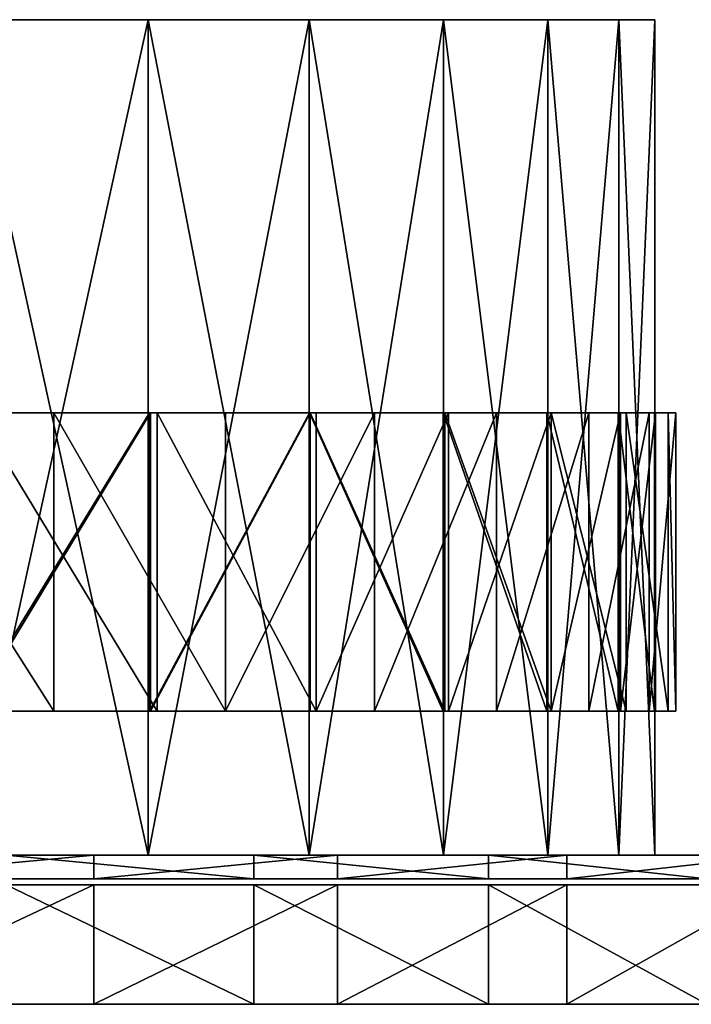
# Model space of a CAD drawing. Header units: millimetres. Extents: x 0 to 150, y 0 to 33.
# Tile 5 of 6: x 98 to 121, y 0 to 33. Entities that reach past the tile are written whole.
import ezdxf

# ---------------------------------------------------------------- set-up
doc = ezdxf.new("R2010")
doc.units = ezdxf.units.MM
doc.header["$LTSCALE"] = 25.4
doc.layers.get('0').update_dxf_attribs({"true_color": 0xff5454})

# ---------------------------------------------------------------- blocks, each defined once
blk = doc.blocks.new('RING-LED-S-MIRROR-10276.STL')
at = {"color": 250, "true_color": 0x262626}
mesh = blk.add_polyface(dxfattribs=at)
corners = [(99.743, 0, -43.844), (114.375, 0, -43.844), (107.059, 0, -44.45), (92.626, 0, -42.042), (121.492, 0, -42.042), (85.903, 0, -39.093), (128.215, 0, -39.093), (79.757, 0, -35.077), (134.361, 0, -35.077), (74.356, 0, -30.105), (139.762, 0, -30.105), (69.847, 0, -24.312), (144.271, 0, -24.312), (66.353, 0, -17.855), (147.765, 0, -17.855), (63.969, 0, -10.912), (150.149, 0, -10.912), (62.761, 0, -3.671), (151.357, 0, -3.671), (62.761, 0, 3.671), (151.357, 0, 3.671), (63.969, 0, 10.912), (150.149, 0, 10.912), (66.353, 0, 17.855), (147.765, 0, 17.855), (69.847, 0, 24.312), (144.271, 0, 24.312), (74.356, 0, 30.105), (139.762, 0, 30.105), (79.757, 0, 35.077), (134.361, 0, 35.077), (85.903, 0, 39.093), (128.215, 0, 39.093), (92.626, 0, 42.042), (121.492, 0, 42.042), (99.743, 0, 43.844), (114.375, 0, 43.844), (107.059, 0, 44.45)]
mesh.append_faces([[corners[k] for k in face] for face in [(0, 1, 2), (36, 35, 37)]], dxfattribs={"vtx0": -1, "color": 250})
mesh.append_faces([[corners[k] for k in face] for face in [(1, 3, 4), (4, 5, 6), (6, 7, 8), (8, 9, 10), (10, 11, 12), (12, 13, 14), (14, 15, 16), (16, 17, 18), (18, 19, 20), (20, 21, 22), (22, 23, 24), (24, 25, 26), (26, 27, 28), (28, 29, 30), (30, 31, 32), (32, 33, 34), (34, 35, 36)]], dxfattribs={"vtx0": -1, "vtx1": -1, "color": 250})
mesh.append_faces([[corners[k] for k in face] for face in [(1, 0, 3), (4, 3, 5), (6, 5, 7), (8, 7, 9), (10, 9, 11), (12, 11, 13), (14, 13, 15), (16, 15, 17), (18, 17, 19), (20, 19, 21), (22, 21, 23), (24, 23, 25), (26, 25, 27), (28, 27, 29), (30, 29, 31), (32, 31, 33), (34, 33, 35)]], dxfattribs={"vtx0": -1, "vtx2": -1, "color": 250})
mesh = blk.add_polyface(dxfattribs=at)
corners = [(134.361, -28, 35.077), (128.215, 0, 39.093), (128.215, -28, 39.093), (134.361, 0, 35.077)]
mesh.append_faces([[corners[k] for k in face] for face in [(0, 1, 2), (1, 0, 3)]], dxfattribs={"vtx0": -1, "color": 250})
mesh = blk.add_polyface(dxfattribs=at)
corners = [(139.762, -28, 30.105), (134.361, 0, 35.077), (134.361, -28, 35.077), (139.762, 0, 30.105)]
mesh.append_faces([[corners[k] for k in face] for face in [(0, 1, 2), (1, 0, 3)]], dxfattribs={"vtx0": -1, "color": 250})
mesh = blk.add_polyface(dxfattribs=at)
corners = [(144.271, 0, 24.312), (139.762, -28, 30.105), (144.271, -28, 24.312), (139.762, 0, 30.105)]
mesh.append_faces([[corners[k] for k in face] for face in [(0, 1, 2), (1, 0, 3)]], dxfattribs={"vtx0": -1, "color": 250})
mesh = blk.add_polyface(dxfattribs=at)
corners = [(147.765, 0, 17.855), (144.271, -28, 24.312), (147.765, -28, 17.855), (144.271, 0, 24.312)]
mesh.append_faces([[corners[k] for k in face] for face in [(0, 1, 2), (1, 0, 3)]], dxfattribs={"vtx0": -1, "color": 250})
mesh = blk.add_polyface(dxfattribs=at)
corners = [(150.149, 0, 10.912), (147.765, -28, 17.855), (150.149, -28, 10.912), (147.765, 0, 17.855)]
mesh.append_faces([[corners[k] for k in face] for face in [(0, 1, 2), (1, 0, 3)]], dxfattribs={"vtx0": -1, "color": 250})
mesh = blk.add_polyface(dxfattribs=at)
corners = [(151.357, 0, 3.671), (150.149, -28, 10.912), (151.357, -28, 3.671), (150.149, 0, 10.912)]
mesh.append_faces([[corners[k] for k in face] for face in [(0, 1, 2), (1, 0, 3)]], dxfattribs={"vtx0": -1, "color": 250})
mesh = blk.add_polyface(dxfattribs=at)
corners = [(151.357, 0, -3.671), (151.357, -28, 3.671), (151.357, -28, -3.671), (151.357, 0, 3.671)]
mesh.append_faces([[corners[k] for k in face] for face in [(0, 1, 2), (1, 0, 3)]], dxfattribs={"vtx0": -1, "color": 250})
mesh = blk.add_polyface(dxfattribs=at)
corners = [(134.361, 0, -35.077), (128.215, -28, -39.093), (128.215, 0, -39.093), (134.361, -28, -35.077)]
mesh.append_faces([[corners[k] for k in face] for face in [(0, 1, 2), (1, 0, 3)]], dxfattribs={"vtx0": -1, "color": 250})
mesh = blk.add_polyface(dxfattribs=at)
corners = [(139.762, 0, -30.105), (134.361, -28, -35.077), (134.361, 0, -35.077), (139.762, -28, -30.105)]
mesh.append_faces([[corners[k] for k in face] for face in [(0, 1, 2), (1, 0, 3)]], dxfattribs={"vtx0": -1, "color": 250})
mesh = blk.add_polyface(dxfattribs=at)
corners = [(139.762, 0, -30.105), (144.271, -28, -24.312), (139.762, -28, -30.105), (144.271, 0, -24.312)]
mesh.append_faces([[corners[k] for k in face] for face in [(0, 1, 2), (1, 0, 3)]], dxfattribs={"vtx0": -1, "color": 250})
mesh = blk.add_polyface(dxfattribs=at)
corners = [(144.271, 0, -24.312), (147.765, -28, -17.855), (144.271, -28, -24.312), (147.765, 0, -17.855)]
mesh.append_faces([[corners[k] for k in face] for face in [(0, 1, 2), (1, 0, 3)]], dxfattribs={"vtx0": -1, "color": 250})
mesh = blk.add_polyface(dxfattribs=at)
corners = [(147.765, 0, -17.855), (150.149, -28, -10.912), (147.765, -28, -17.855), (150.149, 0, -10.912)]
mesh.append_faces([[corners[k] for k in face] for face in [(0, 1, 2), (1, 0, 3)]], dxfattribs={"vtx0": -1, "color": 250})
mesh = blk.add_polyface(dxfattribs=at)
corners = [(150.149, 0, -10.912), (151.357, -28, -3.671), (150.149, -28, -10.912), (151.357, 0, -3.671)]
mesh.append_faces([[corners[k] for k in face] for face in [(0, 1, 2), (1, 0, 3)]], dxfattribs={"vtx0": -1, "color": 250})
at = {"color": 7, "true_color": 0xffffff}
mesh = blk.add_polyface(dxfattribs=at)
corners = [(98.881, -13.171, -44.294), (106.065, -13.171, -44.439), (106.052, -13.171, -45.031), (98.804, -13.171, -43.677), (91.919, -13.171, -42.422), (91.766, -13.171, -41.736), (85.346, -13.171, -39.464), (85.14, -13.171, -38.67), (79.328, -13.171, -35.494), (79.106, -13.171, -34.561), (74.021, -13.171, -30.616), (73.826, -13.171, -29.519), (69.56, -13.171, -24.954), (69.442, -13.171, -23.681), (66.059, -13.171, -18.652), (66.073, -13.171, -17.204), (63.609, -13.171, -11.872), (63.81, -13.171, -10.264), (62.271, -13.171, -4.789), (62.713, -13.171, -3.046), (62.081, -13.171, 2.417), (62.813, -13.171, 4.254), (63.043, -13.171, 9.562), (64.106, -13.171, 11.439), (65.132, -13.171, 16.461), (66.558, -13.171, 18.316), (68.295, -13.171, 22.939), (70.102, -13.171, 24.698), (72.45, -13.171, 28.829), (74.643, -13.171, 30.415), (77.493, -13.171, 33.981), (80.059, -13.171, 35.31), (83.292, -13.171, 38.262), (86.203, -13.171, 39.254), (89.7, -13.171, 41.564), (92.91, -13.171, 42.138), (96.553, -13.171, 43.8), (99.998, -13.171, 43.886), (103.675, -13.171, 44.915), (107.277, -13.171, 44.449), (110.884, -13.171, 44.88), (107.616, -13.171, -44.447), (114.801, -13.171, -44.372), (107.624, -13.171, -45.039), (114.884, -13.171, -43.756), (121.781, -13.171, -42.569), (121.941, -13.171, -41.885), (128.383, -13.171, -39.675), (128.596, -13.171, -38.884), (134.439, -13.171, -35.765), (134.671, -13.171, -34.834), (139.794, -13.171, -30.939), (140, -13.171, -29.844), (144.311, -13.171, -25.321), (144.441, -13.171, -24.05), (147.873, -13.171, -19.054), (147.873, -13.171, -17.606), (150.39, -13.171, -12.299), (150.205, -13.171, -10.688), (151.797, -13.171, -5.229), (151.372, -13.171, -3.481), (152.058, -13.171, 1.975), (151.344, -13.171, 3.819), (151.167, -13.171, 9.129), (150.122, -13.171, 11.017), (149.146, -13.171, 16.048), (147.738, -13.171, 17.917), (146.047, -13.171, 22.557), (144.256, -13.171, 24.334), (141.949, -13.171, 28.487), (139.771, -13.171, 30.095), (136.957, -13.171, 33.689), (134.404, -13.171, 35.043), (131.2, -13.171, 38.027), (128.299, -13.171, 39.047), (124.825, -13.171, 41.391), (121.621, -13.171, 41.997), (117.994, -13.171, 43.695), (114.55, -13.171, 43.814)]
mesh.append_faces([[corners[k] for k in face] for face in [(0, 1, 2), (41, 42, 43)]], dxfattribs={"vtx0": -1, "color": 7})
mesh.append_faces([[corners[k] for k in face] for face in [(1, 0, 3), (3, 4, 5), (5, 6, 7), (7, 8, 9), (9, 10, 11), (11, 12, 13), (13, 14, 15), (15, 16, 17), (17, 18, 19), (19, 20, 21), (21, 22, 23), (23, 24, 25), (25, 26, 27), (27, 28, 29), (29, 30, 31), (31, 32, 33), (33, 34, 35), (35, 36, 37), (37, 38, 39), (42, 44, 45), (45, 46, 47), (47, 48, 49), (49, 50, 51), (51, 52, 53), (53, 54, 55), (55, 56, 57), (57, 58, 59), (59, 60, 61), (61, 62, 63), (63, 64, 65), (65, 66, 67), (67, 68, 69), (69, 70, 71), (71, 72, 73), (73, 74, 75), (75, 76, 77), (77, 78, 40)]], dxfattribs={"vtx0": -1, "vtx1": -1, "color": 7})
mesh.append_faces([[corners[k] for k in face] for face in [(3, 0, 4), (5, 4, 6), (7, 6, 8), (9, 8, 10), (11, 10, 12), (13, 12, 14), (15, 14, 16), (17, 16, 18), (19, 18, 20), (21, 20, 22), (23, 22, 24), (25, 24, 26), (27, 26, 28), (29, 28, 30), (31, 30, 32), (33, 32, 34), (35, 34, 36), (37, 36, 38), (39, 38, 40), (42, 41, 44), (45, 44, 46), (47, 46, 48), (49, 48, 50), (51, 50, 52), (53, 52, 54), (55, 54, 56), (57, 56, 58), (59, 58, 60), (61, 60, 62), (63, 62, 64), (65, 64, 66), (67, 66, 68), (69, 68, 70), (71, 70, 72), (73, 72, 74), (75, 74, 76), (77, 76, 78), (40, 78, 39)]], dxfattribs={"vtx0": -1, "vtx2": -1, "color": 7})
mesh = blk.add_polyface(dxfattribs=at)
corners = [(131.2, -23.171, 38.027), (124.825, -13.171, 41.391), (124.825, -23.171, 41.391), (131.2, -13.171, 38.027)]
mesh.append_faces([[corners[k] for k in face] for face in [(0, 1, 2), (1, 0, 3)]], dxfattribs={"vtx0": -1, "color": 7})
mesh = blk.add_polyface(dxfattribs=at)
corners = [(134.404, -13.171, 35.043), (128.299, -23.171, 39.047), (128.299, -13.171, 39.047), (134.404, -23.171, 35.043)]
mesh.append_faces([[corners[k] for k in face] for face in [(0, 1, 2), (1, 0, 3)]], dxfattribs={"vtx0": -1, "color": 7})
mesh = blk.add_polyface(dxfattribs=at)
corners = [(134.439, -13.171, -35.765), (128.383, -23.171, -39.675), (128.383, -13.171, -39.675), (134.439, -23.171, -35.765)]
mesh.append_faces([[corners[k] for k in face] for face in [(0, 1, 2), (1, 0, 3)]], dxfattribs={"vtx0": -1, "color": 7})
mesh = blk.add_polyface(dxfattribs=at)
corners = [(134.671, -23.171, -34.834), (128.596, -13.171, -38.884), (128.596, -23.171, -38.884), (134.671, -13.171, -34.834)]
mesh.append_faces([[corners[k] for k in face] for face in [(0, 1, 2), (1, 0, 3)]], dxfattribs={"vtx0": -1, "color": 7})
mesh = blk.add_polyface(dxfattribs=at)
corners = [(136.957, -23.171, 33.689), (131.2, -13.171, 38.027), (131.2, -23.171, 38.027), (136.957, -13.171, 33.689)]
mesh.append_faces([[corners[k] for k in face] for face in [(0, 1, 2), (1, 0, 3)]], dxfattribs={"vtx0": -1, "color": 7})
mesh = blk.add_polyface(dxfattribs=at)
corners = [(139.771, -13.171, 30.095), (134.404, -23.171, 35.043), (134.404, -13.171, 35.043), (139.771, -23.171, 30.095)]
mesh.append_faces([[corners[k] for k in face] for face in [(0, 1, 2), (1, 0, 3)]], dxfattribs={"vtx0": -1, "color": 7})
mesh = blk.add_polyface(dxfattribs=at)
corners = [(139.794, -13.171, -30.939), (134.439, -23.171, -35.765), (134.439, -13.171, -35.765), (139.794, -23.171, -30.939)]
mesh.append_faces([[corners[k] for k in face] for face in [(0, 1, 2), (1, 0, 3)]], dxfattribs={"vtx0": -1, "color": 7})
mesh = blk.add_polyface(dxfattribs=at)
corners = [(140, -23.171, -29.844), (134.671, -13.171, -34.834), (134.671, -23.171, -34.834), (140, -13.171, -29.844)]
mesh.append_faces([[corners[k] for k in face] for face in [(0, 1, 2), (1, 0, 3)]], dxfattribs={"vtx0": -1, "color": 7})
mesh = blk.add_polyface(dxfattribs=at)
corners = [(141.949, -13.171, 28.487), (136.957, -23.171, 33.689), (141.949, -23.171, 28.487), (136.957, -13.171, 33.689)]
mesh.append_faces([[corners[k] for k in face] for face in [(0, 1, 2), (1, 0, 3)]], dxfattribs={"vtx0": -1, "color": 7})
mesh = blk.add_polyface(dxfattribs=at)
corners = [(139.771, -13.171, 30.095), (144.256, -23.171, 24.334), (139.771, -23.171, 30.095), (144.256, -13.171, 24.334)]
mesh.append_faces([[corners[k] for k in face] for face in [(0, 1, 2), (1, 0, 3)]], dxfattribs={"vtx0": -1, "color": 7})
mesh = blk.add_polyface(dxfattribs=at)
corners = [(139.794, -13.171, -30.939), (144.311, -23.171, -25.321), (139.794, -23.171, -30.939), (144.311, -13.171, -25.321)]
mesh.append_faces([[corners[k] for k in face] for face in [(0, 1, 2), (1, 0, 3)]], dxfattribs={"vtx0": -1, "color": 7})
mesh = blk.add_polyface(dxfattribs=at)
corners = [(144.441, -13.171, -24.05), (140, -23.171, -29.844), (144.441, -23.171, -24.05), (140, -13.171, -29.844)]
mesh.append_faces([[corners[k] for k in face] for face in [(0, 1, 2), (1, 0, 3)]], dxfattribs={"vtx0": -1, "color": 7})
mesh = blk.add_polyface(dxfattribs=at)
corners = [(146.047, -13.171, 22.557), (141.949, -23.171, 28.487), (146.047, -23.171, 22.557), (141.949, -13.171, 28.487)]
mesh.append_faces([[corners[k] for k in face] for face in [(0, 1, 2), (1, 0, 3)]], dxfattribs={"vtx0": -1, "color": 7})
mesh = blk.add_polyface(dxfattribs=at)
corners = [(144.256, -13.171, 24.334), (147.738, -23.171, 17.917), (144.256, -23.171, 24.334), (147.738, -13.171, 17.917)]
mesh.append_faces([[corners[k] for k in face] for face in [(0, 1, 2), (1, 0, 3)]], dxfattribs={"vtx0": -1, "color": 7})
mesh = blk.add_polyface(dxfattribs=at)
corners = [(144.311, -13.171, -25.321), (147.873, -23.171, -19.054), (144.311, -23.171, -25.321), (147.873, -13.171, -19.054)]
mesh.append_faces([[corners[k] for k in face] for face in [(0, 1, 2), (1, 0, 3)]], dxfattribs={"vtx0": -1, "color": 7})
mesh = blk.add_polyface(dxfattribs=at)
corners = [(147.873, -13.171, -17.606), (144.441, -23.171, -24.05), (147.873, -23.171, -17.606), (144.441, -13.171, -24.05)]
mesh.append_faces([[corners[k] for k in face] for face in [(0, 1, 2), (1, 0, 3)]], dxfattribs={"vtx0": -1, "color": 7})
mesh = blk.add_polyface(dxfattribs=at)
corners = [(149.146, -13.171, 16.048), (146.047, -23.171, 22.557), (149.146, -23.171, 16.048), (146.047, -13.171, 22.557)]
mesh.append_faces([[corners[k] for k in face] for face in [(0, 1, 2), (1, 0, 3)]], dxfattribs={"vtx0": -1, "color": 7})
mesh = blk.add_polyface(dxfattribs=at)
corners = [(147.738, -13.171, 17.917), (150.122, -23.171, 11.017), (147.738, -23.171, 17.917), (150.122, -13.171, 11.017)]
mesh.append_faces([[corners[k] for k in face] for face in [(0, 1, 2), (1, 0, 3)]], dxfattribs={"vtx0": -1, "color": 7})
mesh = blk.add_polyface(dxfattribs=at)
corners = [(147.873, -13.171, -19.054), (150.39, -23.171, -12.299), (147.873, -23.171, -19.054), (150.39, -13.171, -12.299)]
mesh.append_faces([[corners[k] for k in face] for face in [(0, 1, 2), (1, 0, 3)]], dxfattribs={"vtx0": -1, "color": 7})
mesh = blk.add_polyface(dxfattribs=at)
corners = [(150.205, -13.171, -10.688), (147.873, -23.171, -17.606), (150.205, -23.171, -10.688), (147.873, -13.171, -17.606)]
mesh.append_faces([[corners[k] for k in face] for face in [(0, 1, 2), (1, 0, 3)]], dxfattribs={"vtx0": -1, "color": 7})
mesh = blk.add_polyface(dxfattribs=at)
corners = [(151.167, -13.171, 9.129), (149.146, -23.171, 16.048), (151.167, -23.171, 9.129), (149.146, -13.171, 16.048)]
mesh.append_faces([[corners[k] for k in face] for face in [(0, 1, 2), (1, 0, 3)]], dxfattribs={"vtx0": -1, "color": 7})
mesh = blk.add_polyface(dxfattribs=at)
corners = [(150.122, -13.171, 11.017), (151.344, -23.171, 3.819), (150.122, -23.171, 11.017), (151.344, -13.171, 3.819)]
mesh.append_faces([[corners[k] for k in face] for face in [(0, 1, 2), (1, 0, 3)]], dxfattribs={"vtx0": -1, "color": 7})
mesh = blk.add_polyface(dxfattribs=at)
corners = [(151.372, -13.171, -3.481), (150.205, -23.171, -10.688), (151.372, -23.171, -3.481), (150.205, -13.171, -10.688)]
mesh.append_faces([[corners[k] for k in face] for face in [(0, 1, 2), (1, 0, 3)]], dxfattribs={"vtx0": -1, "color": 7})
mesh = blk.add_polyface(dxfattribs=at)
corners = [(150.39, -13.171, -12.299), (151.797, -23.171, -5.229), (150.39, -23.171, -12.299), (151.797, -13.171, -5.229)]
mesh.append_faces([[corners[k] for k in face] for face in [(0, 1, 2), (1, 0, 3)]], dxfattribs={"vtx0": -1, "color": 7})
mesh = blk.add_polyface(dxfattribs=at)
corners = [(152.058, -13.171, 1.975), (151.167, -23.171, 9.129), (152.058, -23.171, 1.975), (151.167, -13.171, 9.129)]
mesh.append_faces([[corners[k] for k in face] for face in [(0, 1, 2), (1, 0, 3)]], dxfattribs={"vtx0": -1, "color": 7})
mesh = blk.add_polyface(dxfattribs=at)
corners = [(151.344, -13.171, 3.819), (151.372, -23.171, -3.481), (151.344, -23.171, 3.819), (151.372, -13.171, -3.481)]
mesh.append_faces([[corners[k] for k in face] for face in [(0, 1, 2), (1, 0, 3)]], dxfattribs={"vtx0": -1, "color": 7})
mesh = blk.add_polyface(dxfattribs=at)
corners = [(151.797, -13.171, -5.229), (152.058, -23.171, 1.975), (151.797, -23.171, -5.229), (152.058, -13.171, 1.975)]
mesh.append_faces([[corners[k] for k in face] for face in [(0, 1, 2), (1, 0, 3)]], dxfattribs={"vtx0": -1, "color": 7})
mesh = blk.add_polyface(dxfattribs=at)
corners = [(114.801, -23.171, -44.372), (107.616, -23.171, -44.447), (107.624, -23.171, -45.039), (114.884, -23.171, -43.756), (121.781, -23.171, -42.569), (121.941, -23.171, -41.885), (128.383, -23.171, -39.675), (128.596, -23.171, -38.884), (134.439, -23.171, -35.765), (134.671, -23.171, -34.834), (139.794, -23.171, -30.939), (140, -23.171, -29.844), (144.311, -23.171, -25.321), (144.441, -23.171, -24.05), (147.873, -23.171, -19.054), (147.873, -23.171, -17.606), (150.39, -23.171, -12.299), (150.205, -23.171, -10.688), (151.797, -23.171, -5.229), (151.372, -23.171, -3.481), (152.058, -23.171, 1.975), (151.344, -23.171, 3.819), (151.167, -23.171, 9.129), (150.122, -23.171, 11.017), (149.146, -23.171, 16.048), (147.738, -23.171, 17.917), (146.047, -23.171, 22.557), (144.256, -23.171, 24.334), (141.949, -23.171, 28.487), (139.771, -23.171, 30.095), (136.957, -23.171, 33.689), (134.404, -23.171, 35.043), (131.2, -23.171, 38.027), (128.299, -23.171, 39.047), (124.825, -23.171, 41.391), (121.621, -23.171, 41.997), (117.994, -23.171, 43.695), (114.55, -23.171, 43.814), (110.884, -23.171, 44.88), (107.277, -23.171, 44.449), (106.065, -23.171, -44.439), (98.881, -23.171, -44.294), (106.052, -23.171, -45.031), (98.804, -23.171, -43.677), (91.919, -23.171, -42.422), (91.766, -23.171, -41.736), (85.346, -23.171, -39.464), (85.14, -23.171, -38.67), (79.328, -23.171, -35.494), (79.106, -23.171, -34.561), (74.021, -23.171, -30.616), (73.826, -23.171, -29.519), (69.56, -23.171, -24.954), (69.442, -23.171, -23.681), (66.059, -23.171, -18.652), (66.073, -23.171, -17.204), (63.609, -23.171, -11.872), (63.81, -23.171, -10.264), (62.271, -23.171, -4.789), (62.713, -23.171, -3.046), (62.081, -23.171, 2.417), (62.813, -23.171, 4.254), (63.043, -23.171, 9.562), (64.106, -23.171, 11.439), (65.132, -23.171, 16.461), (66.558, -23.171, 18.316), (68.295, -23.171, 22.939), (70.102, -23.171, 24.698), (72.45, -23.171, 28.829), (74.643, -23.171, 30.415), (77.493, -23.171, 33.981), (80.059, -23.171, 35.31), (83.292, -23.171, 38.262), (86.203, -23.171, 39.254), (89.7, -23.171, 41.564), (92.91, -23.171, 42.138), (96.553, -23.171, 43.8), (99.998, -23.171, 43.886), (103.675, -23.171, 44.915)]
mesh.append_faces([[corners[k] for k in face] for face in [(0, 1, 2), (40, 41, 42)]], dxfattribs={"vtx0": -1, "color": 7})
mesh.append_faces([[corners[k] for k in face] for face in [(1, 0, 3), (3, 4, 5), (5, 6, 7), (7, 8, 9), (9, 10, 11), (11, 12, 13), (13, 14, 15), (15, 16, 17), (17, 18, 19), (19, 20, 21), (21, 22, 23), (23, 24, 25), (25, 26, 27), (27, 28, 29), (29, 30, 31), (31, 32, 33), (33, 34, 35), (35, 36, 37), (37, 38, 39), (41, 43, 44), (44, 45, 46), (46, 47, 48), (48, 49, 50), (50, 51, 52), (52, 53, 54), (54, 55, 56), (56, 57, 58), (58, 59, 60), (60, 61, 62), (62, 63, 64), (64, 65, 66), (66, 67, 68), (68, 69, 70), (70, 71, 72), (72, 73, 74), (74, 75, 76), (76, 77, 78), (78, 39, 38)]], dxfattribs={"vtx0": -1, "vtx1": -1, "color": 7})
mesh.append_faces([[corners[k] for k in face] for face in [(3, 0, 4), (5, 4, 6), (7, 6, 8), (9, 8, 10), (11, 10, 12), (13, 12, 14), (15, 14, 16), (17, 16, 18), (19, 18, 20), (21, 20, 22), (23, 22, 24), (25, 24, 26), (27, 26, 28), (29, 28, 30), (31, 30, 32), (33, 32, 34), (35, 34, 36), (37, 36, 38), (41, 40, 43), (44, 43, 45), (46, 45, 47), (48, 47, 49), (50, 49, 51), (52, 51, 53), (54, 53, 55), (56, 55, 57), (58, 57, 59), (60, 59, 61), (62, 61, 63), (64, 63, 65), (66, 65, 67), (68, 67, 69), (70, 69, 71), (72, 71, 73), (74, 73, 75), (76, 75, 77), (78, 77, 39)]], dxfattribs={"vtx0": -1, "vtx2": -1, "color": 7})
at = {"color": 250, "true_color": 0x262626}
mesh = blk.add_polyface(dxfattribs=at)
corners = [(97.525, -28, -74.392), (115.265, -28, -74.55), (106.391, -28, -74.997), (124.025, -28, -73.056), (88.793, -28, -72.742), (132.546, -28, -70.536), (80.318, -28, -70.071), (140.71, -28, -67.027), (72.218, -28, -66.416), (148.401, -28, -62.576), (64.608, -28, -61.83), (155.512, -28, -57.247), (57.593, -28, -56.375), (161.943, -28, -51.115), (51.272, -28, -50.129), (167.603, -28, -44.265), (45.735, -28, -43.179), (172.414, -28, -36.793), (41.059, -28, -35.623), (176.307, -28, -28.805), (37.309, -28, -27.567), (179.227, -28, -20.413), (34.538, -28, -19.124), (181.135, -28, -11.734), (32.785, -28, -10.412), (182.003, -28, -2.89), (32.075, -28, -1.554), (181.819, -28, 5.994), (32.417, -28, 7.325), (180.585, -28, 14.794), (33.808, -28, 16.102), (178.319, -28, 23.386), (36.226, -28, 24.652), (175.053, -28, 31.65), (39.639, -28, 32.857), (170.833, -28, 39.47), (43.998, -28, 40.6), (165.717, -28, 46.736), (49.243, -28, 47.774), (159.778, -28, 53.345), (52.175, -28, 51.115), (55.299, -28, 54.276), (153.098, -28, 59.206), (62.082, -28, 60.017), (145.773, -28, 64.236), (69.496, -28, 64.916), (137.903, -28, 68.364), (77.437, -28, 68.903), (129.601, -28, 71.532), (85.795, -28, 71.922), (120.983, -28, 73.696), (94.45, -28, 73.933), (112.169, -28, 74.826), (103.283, -28, 74.905)]
mesh.append_faces([[corners[k] for k in face] for face in [(0, 1, 2), (52, 51, 53)]], dxfattribs={"vtx0": -1, "color": 250})
mesh.append_faces([[corners[k] for k in face] for face in [(1, 0, 3), (3, 4, 5), (5, 6, 7), (7, 8, 9), (9, 10, 11), (11, 12, 13), (13, 14, 15), (15, 16, 17), (17, 18, 19), (19, 20, 21), (21, 22, 23), (23, 24, 25), (25, 26, 27), (27, 28, 29), (29, 30, 31), (31, 32, 33), (33, 34, 35), (35, 36, 37), (37, 38, 39), (39, 41, 42), (42, 43, 44), (44, 45, 46), (46, 47, 48), (48, 49, 50), (50, 51, 52)]], dxfattribs={"vtx0": -1, "vtx1": -1, "color": 250})
mesh.append_faces([[corners[k] for k in face] for face in [(3, 0, 4), (5, 4, 6), (7, 6, 8), (9, 8, 10), (11, 10, 12), (13, 12, 14), (15, 14, 16), (17, 16, 18), (19, 18, 20), (21, 20, 22), (23, 22, 24), (25, 24, 26), (27, 26, 28), (29, 28, 30), (31, 30, 32), (33, 32, 34), (35, 34, 36), (37, 36, 38), (39, 38, 40), (39, 40, 41), (42, 41, 43), (44, 43, 45), (46, 45, 47), (48, 47, 49), (50, 49, 51)]], dxfattribs={"vtx0": -1, "vtx2": -1, "color": 250})
mesh = blk.add_polyface(dxfattribs=at)
corners = [(114.375, -28, -43.844), (99.743, -28, -43.844), (107.059, -28, -44.45), (121.492, -28, -42.042), (92.626, -28, -42.042), (128.215, -28, -39.093), (85.903, -28, -39.093), (134.361, -28, -35.077), (79.757, -28, -35.077), (139.762, -28, -30.105), (74.356, -28, -30.105), (144.271, -28, -24.312), (69.847, -28, -24.312), (147.765, -28, -17.855), (66.353, -28, -17.855), (150.149, -28, -10.912), (63.969, -28, -10.912), (151.357, -28, -3.671), (62.761, -28, -3.671), (151.357, -28, 3.671), (62.761, -28, 3.671), (150.149, -28, 10.912), (63.969, -28, 10.912), (147.765, -28, 17.855), (66.353, -28, 17.855), (144.271, -28, 24.312), (69.847, -28, 24.312), (139.762, -28, 30.105), (74.356, -28, 30.105), (134.361, -28, 35.077), (79.757, -28, 35.077), (128.215, -28, 39.093), (85.903, -28, 39.093), (121.492, -28, 42.042), (92.626, -28, 42.042), (114.375, -28, 43.844), (99.743, -28, 43.844), (107.059, -28, 44.45)]
mesh.append_faces([[corners[k] for k in face] for face in [(0, 1, 2), (36, 35, 37)]], dxfattribs={"vtx0": -1, "color": 250})
mesh.append_faces([[corners[k] for k in face] for face in [(1, 3, 4), (4, 5, 6), (6, 7, 8), (8, 9, 10), (10, 11, 12), (12, 13, 14), (14, 15, 16), (16, 17, 18), (18, 19, 20), (20, 21, 22), (22, 23, 24), (24, 25, 26), (26, 27, 28), (28, 29, 30), (30, 31, 32), (32, 33, 34), (34, 35, 36)]], dxfattribs={"vtx0": -1, "vtx1": -1, "color": 250})
mesh.append_faces([[corners[k] for k in face] for face in [(1, 0, 3), (4, 3, 5), (6, 5, 7), (8, 7, 9), (10, 9, 11), (12, 11, 13), (14, 13, 15), (16, 15, 17), (18, 17, 19), (20, 19, 21), (22, 21, 23), (24, 23, 25), (26, 25, 27), (28, 27, 29), (30, 29, 31), (32, 31, 33), (34, 33, 35)]], dxfattribs={"vtx0": -1, "vtx2": -1, "color": 250})
mesh = blk.add_polyface(dxfattribs=at)
corners = [(132.546, -28, -70.536), (124.025, -28.8, -73.056), (124.025, -28, -73.056), (132.546, -28.8, -70.536)]
mesh.append_faces([[corners[k] for k in face] for face in [(0, 1, 2), (1, 0, 3)]], dxfattribs={"vtx0": -1, "color": 250})
mesh = blk.add_polyface(dxfattribs=at)
corners = [(137.903, -28.8, 68.364), (129.601, -28, 71.532), (129.601, -28.8, 71.532), (137.903, -28, 68.364)]
mesh.append_faces([[corners[k] for k in face] for face in [(0, 1, 2), (1, 0, 3)]], dxfattribs={"vtx0": -1, "color": 250})
mesh = blk.add_polyface(dxfattribs=at)
corners = [(140.71, -28, -67.027), (132.546, -28.8, -70.536), (132.546, -28, -70.536), (140.71, -28.8, -67.027)]
mesh.append_faces([[corners[k] for k in face] for face in [(0, 1, 2), (1, 0, 3)]], dxfattribs={"vtx0": -1, "color": 250})
mesh = blk.add_polyface(dxfattribs=at)
corners = [(145.773, -28.8, 64.236), (137.903, -28, 68.364), (137.903, -28.8, 68.364), (145.773, -28, 64.236)]
mesh.append_faces([[corners[k] for k in face] for face in [(0, 1, 2), (1, 0, 3)]], dxfattribs={"vtx0": -1, "color": 250})
mesh = blk.add_polyface(dxfattribs=at)
corners = [(148.401, -28, -62.576), (140.71, -28.8, -67.027), (140.71, -28, -67.027), (148.401, -28.8, -62.576)]
mesh.append_faces([[corners[k] for k in face] for face in [(0, 1, 2), (1, 0, 3)]], dxfattribs={"vtx0": -1, "color": 250})
mesh = blk.add_polyface(dxfattribs=at)
corners = [(153.098, -28.8, 59.206), (145.773, -28, 64.236), (145.773, -28.8, 64.236), (153.098, -28, 59.206)]
mesh.append_faces([[corners[k] for k in face] for face in [(0, 1, 2), (1, 0, 3)]], dxfattribs={"vtx0": -1, "color": 250})
mesh = blk.add_polyface(dxfattribs=at)
corners = [(155.512, -28, -57.247), (148.401, -28.8, -62.576), (148.401, -28, -62.576), (155.512, -28.8, -57.247)]
mesh.append_faces([[corners[k] for k in face] for face in [(0, 1, 2), (1, 0, 3)]], dxfattribs={"vtx0": -1, "color": 250})
mesh = blk.add_polyface(dxfattribs=at)
corners = [(115.265, -28.8, -74.55), (97.525, -28.8, -74.392), (106.391, -28.8, -74.997), (124.025, -28.8, -73.056), (88.793, -28.8, -72.742), (132.546, -28.8, -70.536), (80.318, -28.8, -70.071), (140.71, -28.8, -67.027), (72.218, -28.8, -66.416), (148.401, -28.8, -62.576), (64.608, -28.8, -61.83), (155.512, -28.8, -57.247), (57.593, -28.8, -56.375), (161.943, -28.8, -51.115), (51.272, -28.8, -50.129), (167.603, -28.8, -44.265), (45.735, -28.8, -43.179), (172.414, -28.8, -36.793), (41.059, -28.8, -35.623), (176.307, -28.8, -28.805), (37.309, -28.8, -27.567), (179.227, -28.8, -20.413), (34.538, -28.8, -19.124), (181.135, -28.8, -11.734), (32.785, -28.8, -10.412), (182.003, -28.8, -2.89), (32.075, -28.8, -1.554), (181.819, -28.8, 5.994), (32.417, -28.8, 7.325), (180.585, -28.8, 14.794), (33.808, -28.8, 16.102), (178.319, -28.8, 23.386), (36.226, -28.8, 24.652), (175.053, -28.8, 31.65), (39.639, -28.8, 32.857), (170.833, -28.8, 39.47), (43.998, -28.8, 40.6), (165.717, -28.8, 46.736), (49.243, -28.8, 47.774), (159.778, -28.8, 53.345), (52.175, -28.8, 51.115), (55.299, -28.8, 54.276), (153.098, -28.8, 59.206), (62.082, -28.8, 60.017), (145.773, -28.8, 64.236), (69.496, -28.8, 64.916), (137.903, -28.8, 68.364), (77.437, -28.8, 68.903), (129.601, -28.8, 71.532), (85.795, -28.8, 71.922), (120.983, -28.8, 73.696), (94.45, -28.8, 73.933), (112.169, -28.8, 74.826), (103.283, -28.8, 74.905)]
mesh.append_faces([[corners[k] for k in face] for face in [(0, 1, 2), (51, 52, 53)]], dxfattribs={"vtx0": -1, "color": 250})
mesh.append_faces([[corners[k] for k in face] for face in [(1, 3, 4), (4, 5, 6), (6, 7, 8), (8, 9, 10), (10, 11, 12), (12, 13, 14), (14, 15, 16), (16, 17, 18), (18, 19, 20), (20, 21, 22), (22, 23, 24), (24, 25, 26), (26, 27, 28), (28, 29, 30), (30, 31, 32), (32, 33, 34), (34, 35, 36), (36, 37, 38), (38, 39, 40), (40, 39, 41), (41, 42, 43), (43, 44, 45), (45, 46, 47), (47, 48, 49), (49, 50, 51)]], dxfattribs={"vtx0": -1, "vtx1": -1, "color": 250})
mesh.append_faces([[corners[k] for k in face] for face in [(1, 0, 3), (4, 3, 5), (6, 5, 7), (8, 7, 9), (10, 9, 11), (12, 11, 13), (14, 13, 15), (16, 15, 17), (18, 17, 19), (20, 19, 21), (22, 21, 23), (24, 23, 25), (26, 25, 27), (28, 27, 29), (30, 29, 31), (32, 31, 33), (34, 33, 35), (36, 35, 37), (38, 37, 39), (41, 39, 42), (43, 42, 44), (45, 44, 46), (47, 46, 48), (49, 48, 50), (51, 50, 52)]], dxfattribs={"vtx0": -1, "vtx2": -1, "color": 250})
at = {"color": 8, "true_color": 0x7c7b7b}
mesh = blk.add_polyface(dxfattribs=at)
corners = [(97.525, -29, -74.392), (115.265, -29, -74.55), (106.391, -29, -74.997), (124.025, -29, -73.056), (88.793, -29, -72.742), (132.546, -29, -70.536), (80.318, -29, -70.071), (140.71, -29, -67.027), (72.218, -29, -66.416), (148.401, -29, -62.576), (64.608, -29, -61.83), (155.512, -29, -57.247), (57.593, -29, -56.375), (161.943, -29, -51.115), (51.272, -29, -50.129), (167.603, -29, -44.265), (45.735, -29, -43.179), (172.414, -29, -36.793), (41.059, -29, -35.623), (176.307, -29, -28.805), (37.309, -29, -27.567), (179.227, -29, -20.413), (34.538, -29, -19.124), (181.135, -29, -11.734), (32.785, -29, -10.412), (182.003, -29, -2.89), (32.075, -29, -1.554), (181.819, -29, 5.994), (32.417, -29, 7.325), (180.585, -29, 14.794), (33.808, -29, 16.102), (178.319, -29, 23.386), (36.226, -29, 24.652), (175.053, -29, 31.65), (39.639, -29, 32.857), (170.833, -29, 39.47), (43.998, -29, 40.6), (165.717, -29, 46.736), (49.243, -29, 47.774), (159.778, -29, 53.345), (52.175, -29, 51.115), (55.299, -29, 54.276), (153.098, -29, 59.206), (62.082, -29, 60.017), (145.773, -29, 64.236), (69.496, -29, 64.916), (137.903, -29, 68.364), (77.437, -29, 68.903), (129.601, -29, 71.532), (85.795, -29, 71.922), (120.983, -29, 73.696), (94.45, -29, 73.933), (112.169, -29, 74.826), (103.283, -29, 74.905)]
mesh.append_faces([[corners[k] for k in face] for face in [(0, 1, 2), (52, 51, 53)]], dxfattribs={"vtx0": -1, "color": 8})
mesh.append_faces([[corners[k] for k in face] for face in [(1, 0, 3), (3, 4, 5), (5, 6, 7), (7, 8, 9), (9, 10, 11), (11, 12, 13), (13, 14, 15), (15, 16, 17), (17, 18, 19), (19, 20, 21), (21, 22, 23), (23, 24, 25), (25, 26, 27), (27, 28, 29), (29, 30, 31), (31, 32, 33), (33, 34, 35), (35, 36, 37), (37, 38, 39), (39, 41, 42), (42, 43, 44), (44, 45, 46), (46, 47, 48), (48, 49, 50), (50, 51, 52)]], dxfattribs={"vtx0": -1, "vtx1": -1, "color": 8})
mesh.append_faces([[corners[k] for k in face] for face in [(3, 0, 4), (5, 4, 6), (7, 6, 8), (9, 8, 10), (11, 10, 12), (13, 12, 14), (15, 14, 16), (17, 16, 18), (19, 18, 20), (21, 20, 22), (23, 22, 24), (25, 24, 26), (27, 26, 28), (29, 28, 30), (31, 30, 32), (33, 32, 34), (35, 34, 36), (37, 36, 38), (39, 38, 40), (39, 40, 41), (42, 41, 43), (44, 43, 45), (46, 45, 47), (48, 47, 49), (50, 49, 51)]], dxfattribs={"vtx0": -1, "vtx2": -1, "color": 8})
mesh = blk.add_polyface(dxfattribs=at)
corners = [(132.546, -29, -70.536), (124.025, -33, -73.056), (124.025, -29, -73.056), (132.546, -33, -70.536)]
mesh.append_faces([[corners[k] for k in face] for face in [(0, 1, 2), (1, 0, 3)]], dxfattribs={"vtx0": -1, "color": 8})
mesh = blk.add_polyface(dxfattribs=at)
corners = [(137.903, -33, 68.364), (129.601, -29, 71.532), (129.601, -33, 71.532), (137.903, -29, 68.364)]
mesh.append_faces([[corners[k] for k in face] for face in [(0, 1, 2), (1, 0, 3)]], dxfattribs={"vtx0": -1, "color": 8})
mesh = blk.add_polyface(dxfattribs=at)
corners = [(140.71, -29, -67.027), (132.546, -33, -70.536), (132.546, -29, -70.536), (140.71, -33, -67.027)]
mesh.append_faces([[corners[k] for k in face] for face in [(0, 1, 2), (1, 0, 3)]], dxfattribs={"vtx0": -1, "color": 8})
mesh = blk.add_polyface(dxfattribs=at)
corners = [(145.773, -33, 64.236), (137.903, -29, 68.364), (137.903, -33, 68.364), (145.773, -29, 64.236)]
mesh.append_faces([[corners[k] for k in face] for face in [(0, 1, 2), (1, 0, 3)]], dxfattribs={"vtx0": -1, "color": 8})
mesh = blk.add_polyface(dxfattribs=at)
corners = [(148.401, -29, -62.576), (140.71, -33, -67.027), (140.71, -29, -67.027), (148.401, -33, -62.576)]
mesh.append_faces([[corners[k] for k in face] for face in [(0, 1, 2), (1, 0, 3)]], dxfattribs={"vtx0": -1, "color": 8})
mesh = blk.add_polyface(dxfattribs=at)
corners = [(153.098, -33, 59.206), (145.773, -29, 64.236), (145.773, -33, 64.236), (153.098, -29, 59.206)]
mesh.append_faces([[corners[k] for k in face] for face in [(0, 1, 2), (1, 0, 3)]], dxfattribs={"vtx0": -1, "color": 8})
mesh = blk.add_polyface(dxfattribs=at)
corners = [(155.512, -29, -57.247), (148.401, -33, -62.576), (148.401, -29, -62.576), (155.512, -33, -57.247)]
mesh.append_faces([[corners[k] for k in face] for face in [(0, 1, 2), (1, 0, 3)]], dxfattribs={"vtx0": -1, "color": 8})
mesh = blk.add_polyface(dxfattribs=at)
corners = [(115.265, -33, -74.55), (97.525, -33, -74.392), (106.391, -33, -74.997), (124.025, -33, -73.056), (88.793, -33, -72.742), (132.546, -33, -70.536), (80.318, -33, -70.071), (140.71, -33, -67.027), (72.218, -33, -66.416), (148.401, -33, -62.576), (64.608, -33, -61.83), (155.512, -33, -57.247), (57.593, -33, -56.375), (161.943, -33, -51.115), (51.272, -33, -50.129), (167.603, -33, -44.265), (45.735, -33, -43.179), (172.414, -33, -36.793), (41.059, -33, -35.623), (176.307, -33, -28.805), (37.309, -33, -27.567), (179.227, -33, -20.413), (34.538, -33, -19.124), (181.135, -33, -11.734), (32.785, -33, -10.412), (182.003, -33, -2.89), (32.075, -33, -1.554), (181.819, -33, 5.994), (32.417, -33, 7.325), (180.585, -33, 14.794), (33.808, -33, 16.102), (178.319, -33, 23.386), (36.226, -33, 24.652), (175.053, -33, 31.65), (39.639, -33, 32.857), (170.833, -33, 39.47), (43.998, -33, 40.6), (165.717, -33, 46.736), (49.243, -33, 47.774), (159.778, -33, 53.345), (52.175, -33, 51.115), (55.299, -33, 54.276), (153.098, -33, 59.206), (62.082, -33, 60.017), (145.773, -33, 64.236), (69.496, -33, 64.916), (137.903, -33, 68.364), (77.437, -33, 68.903), (129.601, -33, 71.532), (85.795, -33, 71.922), (120.983, -33, 73.696), (94.45, -33, 73.933), (112.169, -33, 74.826), (103.283, -33, 74.905)]
mesh.append_faces([[corners[k] for k in face] for face in [(0, 1, 2), (51, 52, 53)]], dxfattribs={"vtx0": -1, "color": 8})
mesh.append_faces([[corners[k] for k in face] for face in [(1, 3, 4), (4, 5, 6), (6, 7, 8), (8, 9, 10), (10, 11, 12), (12, 13, 14), (14, 15, 16), (16, 17, 18), (18, 19, 20), (20, 21, 22), (22, 23, 24), (24, 25, 26), (26, 27, 28), (28, 29, 30), (30, 31, 32), (32, 33, 34), (34, 35, 36), (36, 37, 38), (38, 39, 40), (40, 39, 41), (41, 42, 43), (43, 44, 45), (45, 46, 47), (47, 48, 49), (49, 50, 51)]], dxfattribs={"vtx0": -1, "vtx1": -1, "color": 8})
mesh.append_faces([[corners[k] for k in face] for face in [(1, 0, 3), (4, 3, 5), (6, 5, 7), (8, 7, 9), (10, 9, 11), (12, 11, 13), (14, 13, 15), (16, 15, 17), (18, 17, 19), (20, 19, 21), (22, 21, 23), (24, 23, 25), (26, 25, 27), (28, 27, 29), (30, 29, 31), (32, 31, 33), (34, 33, 35), (36, 35, 37), (38, 37, 39), (41, 39, 42), (43, 42, 44), (45, 44, 46), (47, 46, 48), (49, 48, 50), (51, 50, 52)]], dxfattribs={"vtx0": -1, "vtx2": -1, "color": 8})

msp = doc.modelspace()

# ---------------------------------------------------------------- block references
at = {"color": 0}
msp.add_blockref('RING-LED-S-MIRROR-10276.STL', (-32.075, 33, 74.997), dxfattribs=at)

doc.saveas('drawing.dxf')
